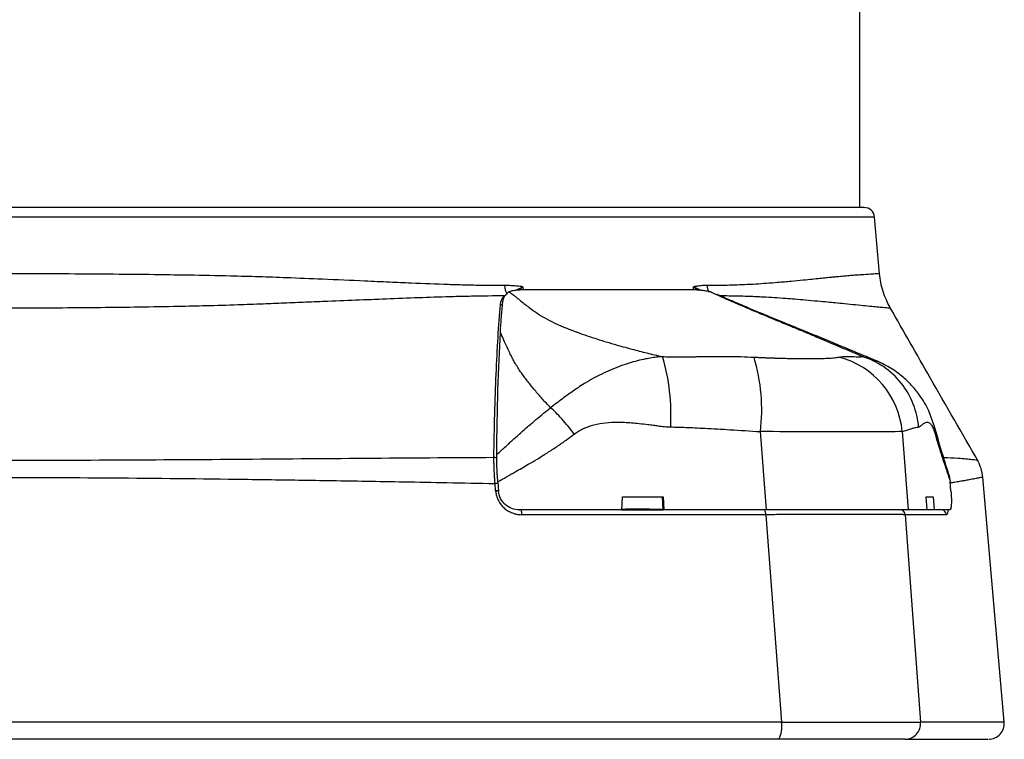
# Model space of a CAD drawing. Header units: millimetres. Extents: x 19 to 819, y 19 to 629.
# Tile 5 of 46: x 276 to 343, y 344 to 393. Entities that reach past the tile are written whole.
import ezdxf

# ---------------------------------------------------------------- set-up
doc = ezdxf.new("R2010")
doc.units = ezdxf.units.MM
doc.header["$LTSCALE"] = 3
doc.layers.add('DIMENSIONS', color=140, linetype='Continuous', lineweight=25)
doc.styles.add('SLDTEXTSTYLE0', font='TXT', dxfattribs={"width": 0.7})
doc.dimstyles.new('SLDDIMSTYLE2', dxfattribs={"dimtxt": 6.474023, "dimasz": 9.906, "dimexe": 0, "dimexo": 0.0625, "dimgap": 1.618506, "dimtad": 0, "dimtih": 1, "dimtoh": 1, "dimrnd": 1e-09, "dimzin": 12, "dimdsep": 46, "dimtxsty": 'SLDTEXTSTYLE0', "dimsah": 1, "dimcen": 0.09, "dimadec": 0, "dimazin": 3, "dimtfac": 1, "dimtofl": 0, "dimtmove": 0, "dimatfit": 3, "dimfxl": 0, "dimfrac": 2, "dimtolj": 1, "dimtzin": 12, "dimarcsym": 0})

# ---------------------------------------------------------------- blocks, each defined once
blk = doc.blocks.new('_D_2')
at = {"layer": 'DIMENSIONS'}
for p, q in [((317.74, 495.272), (143.255, 495.272)), ((152.78, 495.272), (152.78, 434.931)), ((143.161, 423.192), (140.987, 423.192)), ((140.987, 423.192), (140.987, 412.903)), ((162.399, 423.192), (164.573, 423.192)), ((164.573, 423.192), (164.573, 412.903)), ((140.987, 412.903), (143.161, 412.903)), ((164.573, 412.903), (162.399, 412.903)), ((152.78, 343.715), (152.78, 411.454)), ((201.807, 343.715), (143.255, 343.715))]:
    blk.add_line(p, q, dxfattribs=at)
for points in [[(152.78, 495.272), (151.256, 485.366), (154.304, 485.366)], [(152.78, 343.715), (154.304, 353.621), (151.256, 353.621)]]:
    blk.add_solid(points, dxfattribs=at)
at = {"layer": 'DIMENSIONS', "char_height": 6.35, "attachment_point": 1, "style": 'SLDTEXTSTYLE0'}
for s, insert in [('151.6', (140.468, 432.827)), ('5.97', (143.161, 421.088))]:
    blk.add_mtext(s, dxfattribs=dict(at, insert=insert))

msp = doc.modelspace()

# ---------------------------------------------------------------- linework, layer by layer
for p, q in [((333.379, 379.84), (333.379, 394.342)), ((334.722, 375.343), (334.386, 379.193)), ((309.961, 374.208), (310.48, 374.458)), ((310.17, 374.222), (310.48, 374.458)), ((310.48, 374.458), (310.498, 374.237)), ((322.091, 374.238), (322.081, 374.459)), ((322.081, 374.459), (322.411, 374.222)), ((322.081, 374.459), (322.654, 374.205)), ((323.229, 374.103), (323.685, 373.909)), ((309.258, 373.86), (309.36, 373.915)), ((335.444, 373.022), (335.443, 373.022)), ((327.035, 359.294), (326.626, 364.617)), ((336.268, 364.617), (336.66, 359.295)), ((341.338, 362.678), (341.342, 362.678)), ((339.434, 361.703), (339.531, 361.215)), ((343.2, 344.87), (341.743, 361.515)), ((308.632, 360.587), (308.592, 361.091)), ((308.784, 361.213), (308.835, 360.573)), ((339.58, 360.575), (339.531, 361.215)), ((317.218, 359.294), (317.261, 360.19)), ((319.954, 360.19), (320.005, 359.294)), ((320.021, 360.19), (320.071, 359.294)), ((337.962, 359.295), (337.891, 360.191)), ((338.358, 360.191), (338.445, 359.295)), ((310.244, 359.294), (310.302, 359.294)), ((320.046, 359.294), (320.005, 359.294)), ((320.071, 359.294), (320.046, 359.294)), ((326.986, 358.971), (328.067, 344.866)), ((336.47, 358.971), (337.508, 344.866)), ((338.445, 359.295), (337.962, 359.295))]:
    msp.add_line(p, q)
at = {"flags": 128}
for points in [[(334.386, 379.193), (334.386, 379.193), (334.3, 379.193), (334.043, 379.193), (333.615, 379.193), (333.018, 379.192), (332.254, 379.192), (331.324, 379.192), (330.231, 379.192), (328.978, 379.192), (327.57, 379.191), (326.009, 379.191), (324.3, 379.191), (322.448, 379.191), (320.459, 379.191), (318.338, 379.191), (316.09, 379.19), (313.723, 379.19), (311.243, 379.19), (308.657, 379.19), (305.973, 379.19), (303.198, 379.19), (300.339, 379.19), (297.405, 379.19), (294.405, 379.19), (291.347, 379.19), (288.239, 379.189), (285.09, 379.189), (281.91, 379.189), (278.707, 379.189), (275.49, 379.189)], [(317.261, 360.19), (317.606, 360.19), (317.951, 360.19), (318.296, 360.19), (318.642, 360.19), (318.987, 360.19), (319.332, 360.19), (319.676, 360.19), (320.021, 360.19)], [(337.891, 360.191), (337.951, 360.191), (338.011, 360.191), (338.07, 360.191), (338.128, 360.191), (338.186, 360.191), (338.244, 360.191), (338.302, 360.191), (338.358, 360.191)], [(317.218, 359.294), (316.347, 359.294), (315.476, 359.294), (314.605, 359.294), (313.734, 359.294), (312.862, 359.294), (311.989, 359.294), (311.116, 359.294), (310.243, 359.294)], [(326.986, 358.971), (324.923, 358.971), (322.857, 358.971), (320.789, 358.971), (318.719, 358.971), (316.646, 358.971), (314.57, 358.971), (312.493, 358.971), (310.413, 358.971)], [(327.035, 359.294), (326.166, 359.294), (325.297, 359.294), (324.427, 359.294), (323.557, 359.294), (322.686, 359.294), (321.815, 359.294), (320.943, 359.294), (320.071, 359.294)], [(339.275, 358.972), (338.978, 358.972), (338.666, 358.972), (338.338, 358.972), (337.995, 358.972), (337.637, 358.972), (337.263, 358.972), (336.874, 358.972), (336.47, 358.971)], [(337.962, 359.295), (337.809, 359.295), (337.653, 359.295), (337.494, 359.295), (337.332, 359.295), (337.168, 359.295), (337.002, 359.295), (336.832, 359.295), (336.66, 359.295)], [(339.501, 359.296), (339.378, 359.296), (339.253, 359.296), (339.125, 359.296), (338.994, 359.296), (338.861, 359.296), (338.725, 359.295), (338.586, 359.295), (338.445, 359.295)], [(328.067, 344.866), (320.849, 344.866), (313.601, 344.866), (306.328, 344.866), (299.034, 344.866), (291.724, 344.865), (284.403, 344.865), (277.075, 344.865), (269.747, 344.865), (262.423, 344.865), (255.107, 344.865), (247.804, 344.866), (240.52, 344.866), (233.26, 344.866), (226.027, 344.866), (218.828, 344.866)], [(343.2, 344.87), (343.145, 344.87), (342.906, 344.869), (342.477, 344.869), (341.859, 344.868), (341.053, 344.868), (340.059, 344.867), (338.877, 344.867), (337.508, 344.866)]]:
    msp.add_lwpolyline(points, dxfattribs=at)
for centre, radius, start, end in [((333.68, 379.132), 0.708, 5, 90.00001), ((310.464, 374.583), 1.226, 181.95671, 211.30469), ((324.034, 374.603), 1.037, 183.38478, 208.27555), ((308.862, 372.894), 0.37, 43.87068, 74.26301), ((306.23, 365.711), 14.321, 356.88598, 16.20805), ((314.323, 366.113), 12.393, 353.06384, 16.69748), ((330.491, 364.066), 5.803, 5.44996, 75.10727), ((308.494, 362.455), 0.414, 51.5573, 87.01638), ((308.825, 358.005), 3.095, 90.53421, 94.33154), ((308.866, 357.501), 3.095, 90.53456, 94.33104), ((309.75, 359.045), 0.667, 353.58265, 21.88283), ((326.508, 359.043), 0.483, 351.34923, 31.26141), ((336.121, 358.945), 0.35, 4.38007, 89.49494), ((338.923, 358.944), 0.352, 4.70317, 87.60637), ((326.331, 344.568), 1.761, 330.88193, 9.74962), ((336.459, 344.765), 1.054, 270.65422, 5.50267), ((342.141, 344.778), 1.062, 269.99997, 5.00001)]:
    msp.add_arc(centre, radius, start, end)
for points, knots in [([(333.379, 379.84), (333.379, 379.84), (332.995, 379.839), (331.476, 379.839), (330.34, 379.839), (327.36, 379.838), (325.515, 379.838), (321.188, 379.838), (318.706, 379.837), (313.198, 379.837), (310.173, 379.837), (303.697, 379.837), (300.247, 379.836), (293.051, 379.836), (289.306, 379.836), (281.667, 379.836), (277.773, 379.836), (269.985, 379.836), (266.091, 379.836), (258.452, 379.836), (254.707, 379.836), (247.512, 379.836), (244.061, 379.837), (237.585, 379.837), (234.56, 379.837), (229.053, 379.837), (226.57, 379.838), (222.243, 379.838), (220.398, 379.838), (217.418, 379.839), (216.282, 379.839), (214.763, 379.839), (214.379, 379.84), (214.379, 379.84)], [0, 0, 0, 0, 0.0625, 0.0625, 0.125, 0.125, 0.1875, 0.1875, 0.25, 0.25, 0.3125, 0.3125, 0.375, 0.375, 0.4375, 0.4375, 0.5, 0.5, 0.5625, 0.5625, 0.625, 0.625, 0.6875, 0.6875, 0.75, 0.75, 0.8125, 0.8125, 0.875, 0.875, 0.9375, 0.9375, 1, 1, 1, 1]), ([(333.662, 379.84), (333.668, 379.84), (333.762, 379.84), (333.407, 379.84), (332.556, 379.839), (331.075, 379.839), (329.062, 379.838), (326.511, 379.838), (323.456, 379.838), (319.922, 379.837), (315.946, 379.837), (311.564, 379.837), (306.819, 379.837), (301.757, 379.836), (296.427, 379.836), (290.879, 379.836), (285.168, 379.836), (279.347, 379.836), (275.433, 379.836), (273.475, 379.836)], [0, 0, 0, 0, 0.004276, 0.066509, 0.128741, 0.190974, 0.253207, 0.31544, 0.377672, 0.439905, 0.502138, 0.564371, 0.626603, 0.688836, 0.751069, 0.813302, 0.875534, 0.937767, 1, 1, 1, 1]), ([(309.239, 374.541), (309.077, 374.54), (308.517, 374.537), (307.603, 374.545), (306.495, 374.568), (304.954, 374.613), (303.27, 374.677), (301.365, 374.764), (299.369, 374.856), (297.034, 374.959), (294.628, 375.057), (292.538, 375.131), (290.323, 375.191), (288.062, 375.236), (285.536, 375.274), (282.972, 375.302), (278.881, 375.332), (273.476, 375.345), (267.602, 375.33), (262.66, 375.291), (259.366, 375.245), (256.972, 375.196), (255.466, 375.159), (253.998, 375.115), (252.443, 375.059), (250.666, 374.987), (248.327, 374.887), (246.163, 374.786), (243.795, 374.678), (242.106, 374.611), (240.696, 374.572), (239.826, 374.552), (239.089, 374.541), (238.415, 374.537), (238.01, 374.54), (237.855, 374.541)], [0, 0, 0, 0, 0.0078486, 0.0270042, 0.0434346, 0.059789, 0.0982651, 0.1197029, 0.1443337, 0.1855981, 0.2198944, 0.2456481, 0.2724314, 0.310957, 0.337546, 0.3740908, 0.413377, 0.4997624, 0.5866068, 0.6445212, 0.696339, 0.7193025, 0.7421713, 0.7582607, 0.7801333, 0.8071551, 0.8333341, 0.8803188, 0.9017376, 0.9392335, 0.9573509, 0.9675187, 0.9802872, 0.9924629, 1, 1, 1, 1]), ([(334.712, 375.343), (334.716, 375.343), (334.749, 375.345), (334.608, 375.338), (334.266, 375.318), (333.795, 375.288), (333.326, 375.254), (332.961, 375.227), (332.575, 375.196), (332.173, 375.161), (331.801, 375.127), (331.447, 375.092), (331.091, 375.055), (330.655, 375.009), (330.132, 374.955), (329.488, 374.892), (328.707, 374.818), (327.874, 374.744), (326.83, 374.66), (325.645, 374.59), (324.283, 374.54), (323.399, 374.541), (322.999, 374.542)], [0, 0, 0, 0, 0.01062, 0.108755, 0.200284, 0.297601, 0.341471, 0.383378, 0.423324, 0.461308, 0.497332, 0.520984, 0.549069, 0.581587, 0.618856, 0.659727, 0.710092, 0.764726, 0.804911, 0.882002, 0.946581, 1, 1, 1, 1]), ([(335.461, 373.003), (335.272, 373.375), (334.896, 374.119), (334.779, 374.945), (334.721, 375.358)], [0, 0, 0, 0, 0.499982, 1, 1, 1, 1]), ([(309.113, 373.379), (309.116, 373.404), (309.124, 373.471), (309.15, 373.577), (309.19, 373.688), (309.238, 373.792), (309.294, 373.886), (309.359, 373.972), (309.423, 374.038), (309.485, 374.087), (309.529, 374.108), (309.55, 374.117)], [0, 0, 0, 0, 0.092671, 0.250018, 0.389007, 0.498331, 0.635144, 0.747425, 0.844737, 0.9288, 1, 1, 1, 1]), ([(310.48, 374.458), (310.354, 374.471), (310.117, 374.496), (309.784, 374.523), (309.496, 374.54), (309.32, 374.541), (309.239, 374.541)], [0, 0, 0, 0, 0.307071, 0.576014, 0.806937, 1, 1, 1, 1]), ([(310.412, 374.237), (310.368, 374.237), (310.281, 374.236), (310.158, 374.229), (310.041, 374.22), (309.893, 374.202), (309.721, 374.172), (309.607, 374.136), (309.55, 374.118)], [0, 0, 0, 0, 0.127104, 0.252628, 0.377218, 0.501465, 0.751939, 1, 1, 1, 1]), ([(309.55, 374.118), (309.591, 374.087), (309.676, 374.023), (309.801, 373.926), (309.956, 373.807), (310.132, 373.666), (310.342, 373.5), (310.574, 373.313), (310.85, 373.094), (311.139, 372.877), (311.503, 372.619), (311.968, 372.333), (312.495, 372.062), (312.941, 371.858), (313.245, 371.727), (313.555, 371.603), (313.794, 371.51), (313.989, 371.437), (314.131, 371.386), (314.307, 371.321), (314.665, 371.194), (315.218, 371.005), (315.94, 370.774), (316.836, 370.506), (317.813, 370.235), (318.736, 369.999), (319.437, 369.831), (319.798, 369.749), (319.981, 369.708)], [0, 0, 0, 0, 0.015181, 0.031351, 0.048519, 0.076393, 0.104852, 0.137121, 0.178364, 0.226231, 0.260053, 0.327505, 0.395516, 0.428761, 0.459813, 0.482448, 0.513943, 0.524077, 0.534335, 0.550767, 0.570312, 0.627316, 0.691451, 0.748953, 0.843358, 0.920665, 0.959752, 1, 1, 1, 1]), ([(322.19, 374.238), (322.03, 374.239), (321.711, 374.241), (321.224, 374.243), (320.734, 374.246), (320.239, 374.248), (319.742, 374.25), (319.241, 374.251), (318.738, 374.252), (318.23, 374.253), (317.72, 374.254), (317.207, 374.254), (316.482, 374.254), (315.527, 374.254), (314.321, 374.252), (313.064, 374.248), (311.763, 374.244), (310.864, 374.239), (310.412, 374.237)], [0, 0, 0, 0, 0.047076, 0.093817, 0.140231, 0.186321, 0.232092, 0.277555, 0.322653, 0.367423, 0.411919, 0.456134, 0.500066, 0.597136, 0.695508, 0.795491, 0.896971, 1, 1, 1, 1]), ([(322.999, 374.542), (322.953, 374.542), (322.853, 374.541), (322.693, 374.531), (322.51, 374.514), (322.304, 374.49), (322.158, 374.469), (322.081, 374.459)], [0, 0, 0, 0, 0.1514404, 0.3270796, 0.527012, 0.7513029, 1, 1, 1, 1]), ([(323.229, 374.105), (323.18, 374.115), (323.082, 374.136), (322.94, 374.163), (322.8, 374.186), (322.621, 374.21), (322.41, 374.232), (322.264, 374.236), (322.19, 374.238)], [0, 0, 0, 0, 0.123566, 0.24805, 0.37392, 0.501679, 0.748819, 1, 1, 1, 1]), ([(333.57, 369.709), (333.549, 369.719), (333.471, 369.752), (333.289, 369.83), (332.991, 369.958), (332.55, 370.145), (332, 370.379), (331.435, 370.618), (330.93, 370.831), (330.561, 370.986), (330.253, 371.116), (329.999, 371.224), (329.727, 371.338), (329.345, 371.496), (328.861, 371.696), (328.303, 371.926), (327.794, 372.135), (327.281, 372.347), (326.781, 372.556), (326.102, 372.841), (325.352, 373.16), (324.517, 373.522), (323.825, 373.829), (323.412, 374.02), (323.229, 374.105)], [0, 0, 0, 0, 0.008911, 0.033558, 0.074843, 0.128234, 0.2042, 0.279404, 0.326607, 0.373984, 0.399132, 0.424906, 0.45406, 0.481796, 0.536294, 0.589786, 0.632832, 0.66975, 0.721783, 0.75972, 0.838816, 0.904444, 0.957843, 1, 1, 1, 1]), ([(237.827, 373.86), (238.07, 373.859), (238.784, 373.856), (239.932, 373.841), (241.136, 373.815), (242.573, 373.776), (243.977, 373.725), (245.393, 373.66), (246.759, 373.596), (248.737, 373.51), (251.053, 373.417), (253.784, 373.315), (258.174, 373.173), (264.881, 373.047), (271.546, 373.013), (276.345, 373.02), (280.007, 373.037), (283.588, 373.073), (286.817, 373.129), (289.057, 373.18), (290.966, 373.235), (292.742, 373.3), (294.284, 373.363), (295.755, 373.423), (297.466, 373.492), (299.385, 373.569), (301.529, 373.657), (303.657, 373.74), (305.489, 373.796), (307.355, 373.842), (308.507, 373.853), (309.258, 373.86)], [0, 0, 0, 0, 0.011711, 0.034315, 0.054588, 0.068337, 0.10123, 0.119073, 0.132375, 0.162302, 0.205901, 0.23156, 0.276994, 0.386931, 0.499498, 0.538157, 0.575063, 0.643284, 0.679426, 0.703938, 0.733473, 0.756993, 0.776968, 0.797554, 0.81874, 0.849567, 0.880168, 0.912973, 0.945214, 0.964283, 1, 1, 1, 1]), ([(334.593, 369.393), (334.189, 369.56), (333.348, 369.91), (331.996, 370.468), (330.65, 371.025), (329.386, 371.543), (328.255, 372.004), (327.319, 372.39), (326.479, 372.738), (325.597, 373.107), (324.66, 373.502), (323.984, 373.802), (323.694, 373.93)], [0, 0, 0, 0, 0.142056, 0.29614, 0.424935, 0.541461, 0.640918, 0.717017, 0.775944, 0.84697, 0.934323, 1, 1, 1, 1]), ([(323.856, 373.859), (323.867, 373.859), (324.082, 373.857), (324.559, 373.851), (325.23, 373.836), (325.837, 373.817), (326.347, 373.797), (326.913, 373.771), (327.596, 373.732), (328.316, 373.68), (329.021, 373.621), (329.749, 373.559), (330.492, 373.493), (331.158, 373.432), (331.764, 373.376), (332.71, 373.28), (333.849, 373.167), (334.818, 373.074), (335.204, 373.041), (335.334, 373.03), (335.365, 373.028), (335.392, 373.026), (335.414, 373.024), (335.431, 373.023), (335.442, 373.022), (335.451, 373.021), (335.446, 373.022), (335.444, 373.022)], [0, 0, 0, 0, 0.001497, 0.029335, 0.066112, 0.09589, 0.116932, 0.140967, 0.180286, 0.221511, 0.255225, 0.296659, 0.348518, 0.393876, 0.430852, 0.480009, 0.614601, 0.7549, 0.883155, 0.897825, 0.912548, 0.927323, 0.94215, 0.957028, 0.971957, 0.986935, 1, 1, 1, 1]), ([(308.516, 362.868), (308.546, 364.867), (308.595, 366.764), (308.741, 370.268), (308.838, 371.859), (308.963, 373.25)], [0, 0, 0, 0, 0.5, 0.5, 1, 1, 1, 1]), ([(308.957, 371.359), (308.978, 371.729), (309.002, 372.081), (309.055, 372.751), (309.083, 373.069), (309.113, 373.379)], [0, 0, 0, 0, 0.5, 0.5, 1, 1, 1, 1]), ([(341.418, 362.605), (340.336, 364.491), (338.348, 367.959), (336.356, 371.438), (335.448, 373.025)], [0, 0, 0, 0, 0.544016, 1, 1, 1, 1]), ([(312.366, 366.239), (312.27, 366.34), (312.08, 366.54), (311.807, 366.839), (311.547, 367.134), (311.298, 367.424), (311.062, 367.711), (310.839, 367.994), (310.627, 368.273), (310.428, 368.548), (310.23, 368.836), (310.04, 369.129), (309.868, 369.415), (309.7, 369.722), (309.516, 370.125), (309.307, 370.581), (309.11, 371.01), (309.003, 371.254), (308.957, 371.359)], [0, 0, 0, 0, 0.05965, 0.118432, 0.176349, 0.233408, 0.289614, 0.344973, 0.399493, 0.453181, 0.506048, 0.567824, 0.623904, 0.67204, 0.744221, 0.850868, 0.936152, 1, 1, 1, 1]), ([(319.981, 369.708), (319.927, 369.704), (319.813, 369.695), (319.637, 369.677), (319.448, 369.655), (319.171, 369.616), (318.775, 369.545), (318.071, 369.385), (317.073, 369.078), (316.083, 368.655), (315.264, 368.229), (314.729, 367.917), (314.274, 367.627), (313.904, 367.374), (313.555, 367.125), (313.171, 366.847), (312.773, 366.55), (312.501, 366.342), (312.366, 366.239)], [0, 0, 0, 0, 0.019199, 0.04026, 0.063184, 0.087969, 0.141721, 0.211195, 0.354597, 0.525709, 0.599407, 0.681638, 0.742442, 0.785982, 0.835473, 0.888219, 0.944661, 1, 1, 1, 1]), ([(319.981, 369.708), (320.131, 369.707), (320.446, 369.705), (320.939, 369.704), (321.431, 369.704), (321.844, 369.704), (322.174, 369.706), (322.399, 369.708), (322.601, 369.71), (322.773, 369.71), (322.965, 369.709), (323.172, 369.708), (323.403, 369.709), (323.649, 369.711), (323.882, 369.714), (324.131, 369.718), (324.596, 369.72), (325.296, 369.712), (325.894, 369.687), (326.194, 369.674)], [0, 0, 0, 0, 0.0716591, 0.1502912, 0.2359344, 0.307673, 0.3488427, 0.3949953, 0.4162618, 0.4465264, 0.4777355, 0.5082904, 0.5455329, 0.5890405, 0.6273893, 0.6588254, 0.7105093, 0.8543792, 1, 1, 1, 1]), ([(326.194, 369.674), (326.276, 369.67), (326.442, 369.662), (326.689, 369.651), (326.936, 369.64), (327.184, 369.631), (327.432, 369.622), (327.68, 369.614), (327.927, 369.606), (328.212, 369.598), (328.537, 369.591), (328.934, 369.583), (329.336, 369.577), (329.797, 369.575), (330.275, 369.576), (330.76, 369.584), (331.143, 369.597), (331.438, 369.613), (331.659, 369.63), (331.843, 369.65), (331.936, 369.666), (331.982, 369.674)], [0, 0, 0, 0, 0.029883, 0.060145, 0.090794, 0.121842, 0.153298, 0.185173, 0.217479, 0.250226, 0.299042, 0.350381, 0.418226, 0.475827, 0.567475, 0.658807, 0.750198, 0.81543, 0.878744, 0.940239, 1, 1, 1, 1]), ([(331.982, 369.674), (332.037, 369.684), (332.14, 369.702), (332.289, 369.718), (332.405, 369.72), (332.493, 369.718), (332.567, 369.717), (332.704, 369.713), (332.895, 369.709), (333.121, 369.706), (333.313, 369.706), (333.461, 369.706), (333.536, 369.708), (333.57, 369.709)], [0, 0, 0, 0, 0.101481, 0.190979, 0.267567, 0.283385, 0.321399, 0.383772, 0.522249, 0.684114, 0.822551, 0.921523, 1, 1, 1, 1]), ([(337.383, 364.932), (337.338, 365.442), (337.22, 365.968), (336.821, 366.985), (336.54, 367.474), (335.846, 368.345), (335.432, 368.725), (334.535, 369.332), (334.052, 369.559), (333.57, 369.709)], [0, 0, 0, 0, 0.25, 0.25, 0.5, 0.5, 0.75, 0.75, 1, 1, 1, 1]), ([(333.57, 369.709), (333.747, 369.674), (334.079, 369.608), (334.452, 369.447), (334.626, 369.372)], [0, 0, 0, 0, 0.53434, 1, 1, 1, 1]), ([(338.433, 365.01), (338.321, 365.353), (338.075, 366.103), (337.567, 366.96), (336.964, 367.715), (336.329, 368.332), (335.513, 368.948), (334.854, 369.264), (334.506, 369.431)], [0, 0, 0, 0, 0.175433, 0.384433, 0.509854, 0.653804, 0.817589, 1, 1, 1, 1]), ([(308.711, 363.053), (308.922, 363.248), (309.308, 363.604), (309.855, 364.1), (310.341, 364.534), (310.839, 364.972), (311.352, 365.412), (311.872, 365.847), (312.208, 366.114), (312.366, 366.239)], [0, 0, 0, 0, 0.178452, 0.327433, 0.458986, 0.582787, 0.7376, 0.876637, 1, 1, 1, 1]), ([(313.981, 364.448), (313.846, 364.624), (313.705, 364.801), (313.417, 365.148), (313.271, 365.317), (312.988, 365.631), (312.85, 365.776), (312.593, 366.034), (312.473, 366.146), (312.366, 366.239)], [0, 0, 0, 0, 0.25, 0.25, 0.5, 0.5, 0.75, 0.75, 1, 1, 1, 1]), ([(313.981, 364.448), (314.028, 364.483), (314.122, 364.553), (314.271, 364.647), (314.427, 364.736), (314.59, 364.818), (314.762, 364.892), (314.94, 364.96), (315.126, 365.021), (315.507, 365.128), (316.119, 365.235), (316.816, 365.267), (317.41, 365.251), (317.885, 365.219), (318.418, 365.167), (318.907, 365.111), (319.331, 365.057), (319.704, 365.002), (320.1, 364.949), (320.391, 364.938), (320.529, 364.933)], [0, 0, 0, 0, 0.025905, 0.052163, 0.078852, 0.106049, 0.133824, 0.162245, 0.191373, 0.221267, 0.33864, 0.467658, 0.531493, 0.603468, 0.679731, 0.770043, 0.822497, 0.870065, 0.938248, 1, 1, 1, 1]), ([(320.529, 364.933), (320.689, 364.929), (321.03, 364.922), (321.577, 364.902), (322.192, 364.876), (323.195, 364.826), (324.681, 364.741), (325.938, 364.661), (326.626, 364.617)], [0, 0, 0, 0, 0.078301, 0.167807, 0.268528, 0.380467, 0.660773, 1, 1, 1, 1]), ([(336.268, 364.617), (336.374, 364.653), (336.573, 364.72), (336.84, 364.805), (337.06, 364.868), (337.236, 364.913), (337.339, 364.926), (337.383, 364.932)], [0, 0, 0, 0, 0.275097, 0.512631, 0.712614, 0.875062, 1, 1, 1, 1]), ([(337.383, 364.932), (337.393, 364.933), (337.413, 364.936), (337.443, 364.948), (337.476, 364.967), (337.516, 364.996), (337.554, 365.034), (337.595, 365.067), (337.674, 365.129), (337.785, 365.207), (337.937, 365.274), (338.09, 365.248), (338.225, 365.109), (338.322, 364.939), (338.383, 364.802), (338.443, 364.643), (338.481, 364.516), (338.5, 364.453)], [0, 0, 0, 0, 0.025019, 0.051195, 0.078554, 0.115234, 0.160858, 0.1856, 0.230909, 0.382499, 0.499108, 0.656868, 0.796417, 0.850282, 0.901882, 0.951633, 1, 1, 1, 1]), ([(339.438, 361.704), (339.281, 362.205), (338.948, 363.271), (338.608, 364.421), (338.428, 365.03)], [0, 0, 0, 0, 0.470606, 1, 1, 1, 1]), ([(338.5, 364.453), (338.504, 364.634), (338.508, 364.827), (338.433, 364.999), (338.429, 365.009)], [0, 0, 0, 0, 0.942428, 1, 1, 1, 1]), ([(308.784, 361.213), (309.177, 361.435), (309.868, 361.826), (310.757, 362.336), (311.49, 362.766), (312.144, 363.172), (312.802, 363.602), (313.412, 364.022), (313.795, 364.309), (313.981, 364.448)], [0, 0, 0, 0, 0.220985, 0.388135, 0.501479, 0.637008, 0.765214, 0.886179, 1, 1, 1, 1]), ([(336.268, 364.617), (335.802, 364.6), (334.623, 364.601), (331.211, 364.6), (328.992, 364.6), (326.626, 364.617)], [0, 0, 0, 0, 0.5, 0.5, 1, 1, 1, 1]), ([(338.5, 364.453), (338.528, 364.358), (338.584, 364.166), (338.668, 363.883), (338.756, 363.597), (338.846, 363.309), (338.939, 363.017), (339.067, 362.62), (339.267, 362.019), (339.43, 361.521), (339.531, 361.215)], [0, 0, 0, 0, 0.07673, 0.156397, 0.239032, 0.324664, 0.413318, 0.505016, 0.696242, 1, 1, 1, 1]), ([(238.367, 362.868), (244.162, 362.839), (249.985, 362.787), (261.676, 362.699), (267.542, 362.668), (279.303, 362.668), (285.173, 362.699), (296.876, 362.787), (302.709, 362.839), (308.516, 362.868)], [0, 0, 0, 0, 0.25, 0.25, 0.5, 0.5, 0.75, 0.75, 1, 1, 1, 1]), ([(308.592, 361.091), (308.588, 361.147), (308.58, 361.258), (308.57, 361.424), (308.56, 361.587), (308.552, 361.747), (308.544, 361.902), (308.535, 362.104), (308.526, 362.348), (308.518, 362.624), (308.517, 362.787), (308.516, 362.868)], [0, 0, 0, 0, 0.084209, 0.168137, 0.251641, 0.334585, 0.416835, 0.498267, 0.663844, 0.831445, 1, 1, 1, 1]), ([(308.784, 361.213), (308.769, 361.39), (308.758, 361.562), (308.738, 361.896), (308.73, 362.061), (308.713, 362.527), (308.708, 362.807), (308.711, 363.053)], [0, 0, 0, 0, 0.25, 0.25, 0.5, 0.5, 1, 1, 1, 1]), ([(341.342, 362.678), (341.354, 362.675), (341.45, 362.66), (341.048, 362.702), (340.306, 362.783), (339.423, 362.824), (339.086, 362.84)], [0, 0, 0, 0, 0.053512, 0.415388, 0.776774, 1, 1, 1, 1]), ([(341.744, 361.51), (341.715, 361.714), (341.656, 362.121), (341.471, 362.489), (341.379, 362.673)], [0, 0, 0, 0, 0.500098, 1, 1, 1, 1]), ([(238.28, 361.091), (238.839, 361.101), (239.929, 361.122), (241.521, 361.152), (243.024, 361.18), (244.44, 361.206), (245.767, 361.23), (248.147, 361.271), (251.484, 361.326), (257.423, 361.411), (264.693, 361.485), (273.421, 361.517), (282.15, 361.485), (289.424, 361.411), (295.369, 361.326), (299.154, 361.264), (302.511, 361.205), (305.435, 361.151), (307.5, 361.111), (308.592, 361.091)], [0, 0, 0, 0, 0.024017, 0.046764, 0.068243, 0.088451, 0.10739, 0.12506, 0.190258, 0.25, 0.378547, 0.5, 0.621452, 0.75, 0.809742, 0.87494, 0.911549, 0.953236, 1, 1, 1, 1]), ([(341.74, 361.509), (341.741, 361.509), (341.759, 361.517), (341.691, 361.506), (341.524, 361.475), (341.226, 361.417), (340.866, 361.348), (340.505, 361.282), (340.171, 361.225), (339.855, 361.172), (339.627, 361.137), (339.538, 361.124)], [0, 0, 0, 0, 0.01194, 0.167616, 0.328931, 0.496328, 0.656597, 0.755083, 0.846203, 0.939513, 1, 1, 1, 1]), ([(308.632, 360.587), (308.637, 360.543), (308.646, 360.455), (308.672, 360.325), (308.707, 360.198), (308.752, 360.073), (308.834, 359.892), (308.974, 359.665), (309.2, 359.422), (309.467, 359.223), (309.732, 359.095), (309.977, 359.019), (310.194, 358.978), (310.34, 358.973), (310.413, 358.971)], [0, 0, 0, 0, 0.050461, 0.100452, 0.150271, 0.200219, 0.250596, 0.375259, 0.500259, 0.624794, 0.749956, 0.833245, 0.916184, 1, 1, 1, 1]), ([(310.243, 359.294), (310.069, 359.294), (309.897, 359.325), (309.57, 359.449), (309.42, 359.54), (309.03, 359.891), (308.863, 360.223), (308.835, 360.573)], [0, 0, 0, 0, 0.25, 0.25, 0.5, 0.5, 1, 1, 1, 1]), ([(339.58, 360.575), (339.594, 360.4), (339.602, 360.231), (339.607, 359.996), (339.608, 359.922), (339.606, 359.783), (339.603, 359.718), (339.592, 359.543), (339.58, 359.451), (339.546, 359.328), (339.525, 359.296), (339.501, 359.296)], [0, 0, 0, 0, 0.25, 0.25, 0.375, 0.375, 0.5, 0.5, 0.75, 0.75, 1, 1, 1, 1]), ([(320.004, 359.312), (319.799, 359.317), (319.165, 359.333), (318.22, 359.368), (317.548, 359.342), (317.219, 359.329)], [0, 0, 0, 0, 0.195815, 0.607205, 1, 1, 1, 1]), ([(320.005, 359.294), (319.728, 359.294), (319.009, 359.294), (318.053, 359.294), (317.479, 359.294), (317.218, 359.295)], [0, 0, 0, 0, 0.25514, 0.661724, 1, 1, 1, 1]), ([(336.47, 358.971), (336.447, 358.972), (336.402, 358.972), (336.323, 358.972), (336.236, 358.973), (336.141, 358.974), (336.038, 358.974), (335.927, 358.974), (335.809, 358.975), (335.685, 358.975), (335.554, 358.975), (335.416, 358.976), (335.046, 358.976), (334.355, 358.977), (333.193, 358.977), (331.85, 358.977), (330.687, 358.976), (329.814, 358.975), (329.283, 358.974), (328.733, 358.974), (328.165, 358.973), (327.582, 358.972), (327.185, 358.971), (326.986, 358.971)], [0, 0, 0, 0, 0.023557, 0.046998, 0.070311, 0.09348, 0.116494, 0.13934, 0.162004, 0.184475, 0.206741, 0.22879, 0.250612, 0.375953, 0.499883, 0.623774, 0.749092, 0.789317, 0.830277, 0.871903, 0.914119, 0.956846, 1, 1, 1, 1]), ([(336.66, 359.295), (336.423, 359.295), (336.019, 359.295), (335.309, 359.294), (335.155, 359.294), (334.832, 359.294), (334.662, 359.294), (334.126, 359.294), (333.736, 359.294), (332.887, 359.294), (332.424, 359.294), (331.459, 359.294), (330.953, 359.294), (330.162, 359.294), (329.893, 359.294), (329.343, 359.294), (329.062, 359.294), (328.208, 359.294), (327.628, 359.294), (327.035, 359.294)], [0, 0, 0, 0, 0.25, 0.25, 0.3125, 0.3125, 0.375, 0.375, 0.5, 0.5, 0.625, 0.625, 0.75, 0.75, 0.8125, 0.8125, 0.875, 0.875, 1, 1, 1, 1]), ([(339.381, 359.296), (339.373, 359.219), (339.351, 359.014), (339.304, 358.988), (339.275, 358.972)], [0, 0, 0, 0, 0.374658, 1, 1, 1, 1]), ([(328.067, 344.866), (329.228, 344.872), (330.329, 344.877), (331.63, 344.881), (331.887, 344.881), (332.387, 344.883), (332.629, 344.883), (333.337, 344.884), (333.781, 344.885), (334.615, 344.885), (335.006, 344.884), (335.711, 344.883), (336.026, 344.882), (336.583, 344.879), (336.825, 344.877), (337.229, 344.872), (337.39, 344.869), (337.508, 344.866)], [0, 0, 0, 0, 0.25, 0.25, 0.3125, 0.3125, 0.375, 0.375, 0.5, 0.5, 0.625, 0.625, 0.75, 0.75, 0.875, 0.875, 1, 1, 1, 1]), ([(336.471, 343.711), (336.363, 343.711), (336.217, 343.711), (335.85, 343.711), (335.629, 343.711), (335.122, 343.711), (334.835, 343.711), (334.193, 343.711), (333.836, 343.711), (333.077, 343.711), (332.672, 343.711), (332.027, 343.711), (331.806, 343.711), (331.351, 343.711), (331.117, 343.711), (329.931, 343.711), (328.928, 343.711), (327.869, 343.711)], [0, 0, 0, 0, 0.125, 0.125, 0.25, 0.25, 0.375, 0.375, 0.5, 0.5, 0.625, 0.625, 0.6875, 0.6875, 0.75, 0.75, 1, 1, 1, 1]), ([(336.471, 343.711), (337.234, 343.712), (338.761, 343.712), (340.394, 343.713), (341.516, 343.714), (342.096, 343.714), (342.083, 343.715), (342.078, 343.715)], [0, 0, 0, 0, 0.2159671, 0.4318909, 0.6486862, 0.8656048, 1, 1, 1, 1])]:
    msp.add_open_spline(points, degree=3, knots=knots)
for points in [[(308.963, 373.25), (308.984, 373.489), (309.075, 373.697), (309.258, 373.86)], [(308.711, 363.053), (308.743, 366.121), (308.818, 368.953), (308.957, 371.359)], [(317.192, 359.294), (318.176, 359.294), (319.064, 359.294), (320.046, 359.294)], [(327.869, 343.711), (291.889, 343.71), (254.924, 343.71), (219.039, 343.711)]]:
    msp.add_open_spline(points, degree=3)

# ---------------------------------------------------------------- dimensions: what is measured, and where the dimension line sits
at = {"layer": 'DIMENSIONS'}
dim = msp.add_linear_dim(base=(152.78, 495.272), p1=(205.617, 343.715), p2=(321.55, 495.272), angle=90, dimstyle='SLDDIMSTYLE2', dxfattribs=at)
dim.commit()
dim.dimension.update_dxf_attribs({"geometry": '_D_2', "text_midpoint": (152.78, 423.192), "dimtype": 160})

doc.saveas('drawing.dxf')
